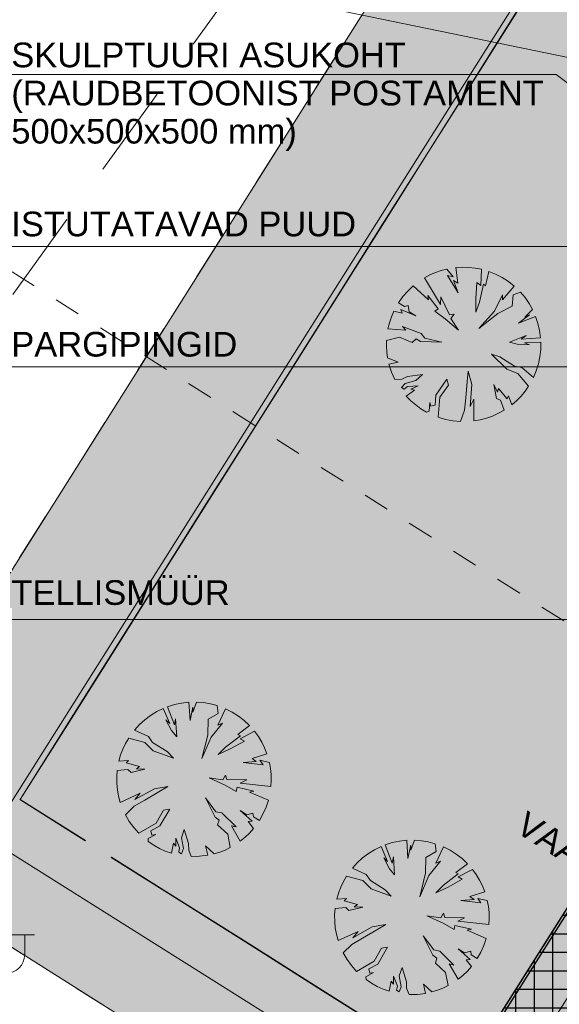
# Model space of a CAD drawing. Header units: millimetres. Extents: x 641988563 to 642234695, y 6457251462 to 6457368821.
# Tile 13 of 223: x 642004424 to 642013169, y 6457296908 to 6457312874. Entities that reach past the tile are written whole.
import ezdxf

# ---------------------------------------------------------------- set-up
doc = ezdxf.new("R2010")
doc.units = ezdxf.units.MM
doc.header["$MEASUREMENT"] = 0
doc.set_wipeout_variables(frame=1)
for name, pattern in [('ASFBET', [2500, 1500, -1000]), ('AStair_dashed', [1800, 800, -1000]), ('Dashed', [846.666667, 423.333333, -423.333333]), ('Wipeout_Contour', [1000, 0, -1000])]:
    doc.linetypes.add(name, pattern=pattern)
for name, color, linetype in [('_KUU_Asend_Fill', 7, 'Continuous'), ('_KUU_ASENDI_JOONED.AS', 7, 'Continuous'), ('_KUU_Haljastus.AS', 7, 'Continuous'), ('_KUU_Maapind.AS', 7, 'Continuous'), ('_KUU_OLOLPOST.AS', 7, 'Continuous'), ('_KUU_Piirded.AS', 7, 'Continuous'), ('_KUU_TEEKATE.AS', 7, 'Continuous'), ('_KUU_TEKST', 7, 'Continuous'), ('_KUU_TUGIMÜÜR.AS', 7, 'Continuous'), ('_KUU_ÄÄREKIVID.AS', 7, 'Continuous'), ('PIIR.GEO', 7, 'Continuous'), ('TEE', 7, 'Continuous')]:
    doc.layers.add(name, color=color, linetype=linetype)
doc.styles.add('GENERATED_STYLE_2', font='arial.ttf')
doc.styles.add('GENERATED_STYLE_4', font='arial.ttf')
doc.linetypes.add('Kontuur_jäme2', pattern='A,0,[5,KUU90121_PP_AS-4-14_skulptuuriasukoht1.Shx,S=2.380952,R=0,X=0,Y=2.37657e-14],-600,0', length=600)
doc.linetypes.add('Symbol copy', pattern='A,0,[3,KUU90121_PP_AS-4-14_skulptuuriasukoht1.Shx,S=40.47619,R=0,X=0,Y=0],-5100,0', length=5100)
doc.dimstyles.new('GENERATED_STYLE__1', dxfattribs={"dimtxt": 400, "dimasz": 190, "dimexe": 0.18, "dimexo": 300000, "dimgap": 0.09, "dimtad": 1, "dimlfac": 0.001, "dimzin": 0, "dimdsep": 46, "dimtxsty": 'GENERATED_STYLE_2', "dimblk": 'ARROWHEAD_2', "dimblk1": 'ARROWHEAD_2', "dimblk2": 'ARROWHEAD_2', "dimcen": 0.09, "dimclrd": 7, "dimclre": 7, "dimclrt": 7, "dimadec": 1, "dimazin": 0, "dimtfac": 1, "dimtdec": 4, "dimtmove": 0, "dimatfit": 3, "dimfxl": 1, "dimtolj": 1, "dimtzin": 0, "dimarcsym": 0})
pattern_1 = [(45, (642058367.07, 6457303252.5), (-222.7386, 222.7386), [0, -210, 0, -315]), (110, (642059067.07, 6457303252.5), (296.0032, 107.7363), [0, -154, 0, -266])]

# ---------------------------------------------------------------- blocks, each defined once
blk = doc.blocks.new('Tree Model Detailed 24[22]_1', base_point=(642011619, 6457307608))
at = {"layer": '_KUU_Haljastus.AS', "color": 253, "linetype": 'Continuous', "lineweight": 13, "true_color": 0xaaaaaa}
for p, q in [((642011161, 6457308774), (642011072, 6457308735)), ((642011254, 6457308806), (642011161, 6457308774)), ((642011349, 6457308831), (642011254, 6457308806)), ((642011447, 6457308706), (642011349, 6457308831)), ((642011597, 6457308860), (642011493, 6457308854)), ((642011493, 6457308854), (642011526, 6457308603)), ((642011702, 6457308858), (642011597, 6457308860)), ((642011805, 6457308847), (642011702, 6457308858)), ((642011908, 6457308827), (642011805, 6457308847)), ((642011897, 6457308563), (642011908, 6457308827)), ((642012026, 6457308793), (642011976, 6457308559)), ((642012137, 6457308748), (642012026, 6457308793)), ((642011072, 6457308735), (642010985, 6457308688)), ((642010985, 6457308688), (642011246, 6457308258)), ((642011529, 6457308444), (642011358, 6457308723)), ((642011358, 6457308723), (642011447, 6457308706)), ((642011526, 6457308603), (642011453, 6457308644)), ((642011453, 6457308644), (642011529, 6457308444)), ((642012244, 6457308693), (642012137, 6457308748)), ((642012345, 6457308629), (642012244, 6457308693)), ((642012439, 6457308555), (642012345, 6457308629)), ((642010713, 6457308473), (642010635, 6457308383)), ((642010801, 6457308556), (642010713, 6457308473)), ((642011049, 6457308332), (642010801, 6457308556)), ((642011816, 6457308347), (642011834, 6457308610)), ((642011834, 6457308610), (642011897, 6457308563)), ((642011942, 6457308587), (642011875, 6457308292)), ((642011976, 6457308559), (642011942, 6457308587)), ((642012250, 6457308331), (642012439, 6457308555)), ((642012543, 6457308454), (642012420, 6457308414)), ((642012615, 6457308367), (642012543, 6457308454)), ((642010635, 6457308383), (642010565, 6457308285)), ((642011205, 6457308185), (642011037, 6457308404)), ((642011037, 6457308404), (642011049, 6457308332)), ((642011246, 6457308258), (642011248, 6457308379)), ((642011248, 6457308379), (642011390, 6457308090)), ((642011818, 6457308130), (642011816, 6457308347)), ((642011875, 6457308292), (642011818, 6457308130)), ((642012119, 6457308147), (642012249, 6457308413)), ((642012249, 6457308413), (642012250, 6457308331)), ((642012420, 6457308414), (642012404, 6457308226)), ((642012680, 6457308274), (642012615, 6457308367)), ((642010488, 6457308146), (642010448, 6457308054)), ((642010624, 6457308114), (642010488, 6457308146)), ((642010565, 6457308285), (642010659, 6457308222)), ((642010842, 6457308070), (642010602, 6457308176)), ((642010602, 6457308176), (642010624, 6457308114)), ((642010659, 6457308222), (642010718, 6457308239)), ((642010718, 6457308239), (642010735, 6457308139)), ((642010735, 6457308139), (642010842, 6457308070)), ((642011150, 6457308145), (642011205, 6457308185)), ((642011319, 6457308025), (642011150, 6457308145)), ((642011868, 6457307865), (642012119, 6457308147)), ((642012404, 6457308226), (642012173, 6457308112)), ((642012612, 6457308052), (642012735, 6457308176)), ((642012735, 6457308176), (642012680, 6457308274)), ((642010448, 6457308054), (642010417, 6457307959)), ((642011537, 6457307838), (642011319, 6457308025)), ((642011390, 6457308090), (642011466, 6457308100)), ((642011466, 6457308100), (642011414, 6457308028)), ((642011414, 6457308028), (642011537, 6457307838)), ((642012173, 6457308112), (642011868, 6457307865)), ((642012509, 6457307955), (642012687, 6457308086)), ((642012786, 6457308062), (642012509, 6457307955)), ((642012687, 6457308086), (642012612, 6457308052)), ((642012824, 6457307949), (642012786, 6457308062)), ((642010417, 6457307959), (642010392, 6457307862)), ((642010392, 6457307862), (642010680, 6457307839)), ((642010680, 6457307839), (642010629, 6457307899)), ((642010629, 6457307899), (642010933, 6457307786)), ((642012851, 6457307833), (642012824, 6457307949)), ((642012867, 6457307714), (642012851, 6457307833)), ((642010368, 6457307673), (642010367, 6457307579)), ((642010580, 6457307726), (642010368, 6457307673)), ((642010786, 6457307641), (642010580, 6457307726)), ((642010849, 6457307697), (642010786, 6457307641)), ((642010919, 6457307658), (642010849, 6457307697)), ((642011268, 6457307647), (642010919, 6457307658)), ((642010933, 6457307786), (642010992, 6457307707)), ((642010992, 6457307707), (642011268, 6457307647)), ((642012364, 6457307646), (642012635, 6457307751)), ((642012635, 6457307751), (642012552, 6457307694)), ((642012552, 6457307694), (642012867, 6457307714)), ((642010367, 6457307579), (642010372, 6457307485)), ((642012488, 6457307613), (642012364, 6457307646)), ((642012685, 6457307603), (642012488, 6457307613)), ((642012871, 6457307642), (642012607, 6457307635)), ((642012607, 6457307635), (642012685, 6457307603)), ((642012855, 6457307408), (642012868, 6457307525)), ((642012868, 6457307525), (642012871, 6457307642)), ((642010372, 6457307485), (642010385, 6457307391)), ((642010385, 6457307391), (642010560, 6457307321)), ((642012319, 6457307205), (642012073, 6457307451)), ((642012073, 6457307451), (642012208, 6457307406)), ((642012208, 6457307406), (642012446, 6457307253)), ((642012831, 6457307293), (642012855, 6457307408)), ((642010560, 6457307321), (642010408, 6457307288)), ((642010408, 6457307288), (642010449, 6457307160)), ((642011678, 6457307007), (642011691, 6457307176)), ((642011691, 6457307176), (642011751, 6457306960)), ((642012495, 6457307139), (642012319, 6457307205)), ((642012446, 6457307253), (642012562, 6457307233)), ((642012562, 6457307233), (642012751, 6457307073)), ((642012751, 6457307073), (642012796, 6457307181)), ((642012796, 6457307181), (642012831, 6457307293)), ((642010449, 6457307160), (642010504, 6457307037)), ((642010504, 6457307037), (642010615, 6457307046)), ((642010615, 6457307046), (642010711, 6457307087)), ((642010846, 6457307021), (642010673, 6457306975)), ((642010711, 6457307087), (642010950, 6457307119)), ((642010950, 6457307119), (642010846, 6457307021)), ((642011168, 6457306787), (642011349, 6457307047)), ((642011349, 6457307047), (642011374, 6457306949)), ((642012673, 6457306932), (642012495, 6457307139)), ((642010673, 6457306975), (642010611, 6457306912)), ((642010611, 6457306912), (642010655, 6457306884)), ((642010655, 6457306884), (642010709, 6457306924)), ((642010821, 6457306866), (642010689, 6457306770)), ((642010709, 6457306924), (642010881, 6457306937)), ((642010881, 6457306937), (642010764, 6457306882)), ((642010764, 6457306882), (642010821, 6457306866)), ((642011374, 6457306949), (642011234, 6457306751)), ((642011653, 6457306743), (642011678, 6457307007)), ((642011751, 6457306960), (642011725, 6457306600)), ((642012151, 6457306731), (642012106, 6457306958)), ((642012106, 6457306958), (642012170, 6457306835)), ((642012170, 6457306835), (642012182, 6457306896)), ((642012182, 6457306896), (642012327, 6457306727)), ((642012615, 6457306849), (642012673, 6457306932)), ((642010689, 6457306770), (642010762, 6457306694)), ((642011158, 6457306622), (642011168, 6457306787)), ((642011234, 6457306751), (642011205, 6457306426)), ((642011634, 6457306543), (642011653, 6457306743)), ((642011725, 6457306600), (642011782, 6457306721)), ((642011782, 6457306721), (642011785, 6457306367)), ((642012216, 6457306703), (642012151, 6457306731)), ((642012276, 6457306542), (642012216, 6457306703)), ((642012327, 6457306727), (642012345, 6457306777)), ((642012345, 6457306777), (642012402, 6457306631)), ((642012402, 6457306631), (642012479, 6457306698)), ((642012479, 6457306698), (642012550, 6457306770)), ((642012550, 6457306770), (642012615, 6457306849)), ((642010762, 6457306694), (642010842, 6457306626)), ((642010842, 6457306626), (642010928, 6457306564)), ((642010928, 6457306564), (642011018, 6457306509)), ((642011062, 6457306526), (642011069, 6457306666)), ((642011069, 6457306666), (642011086, 6457306607)), ((642011086, 6457306607), (642011158, 6457306622)), ((642011568, 6457306357), (642011634, 6457306543)), ((642012184, 6457306491), (642012276, 6457306542)), ((642011018, 6457306509), (642011062, 6457306526)), ((642011205, 6457306426), (642011323, 6457306391)), ((642011323, 6457306391), (642011445, 6457306368)), ((642011785, 6457306367), (642011888, 6457306385)), ((642011888, 6457306385), (642011990, 6457306412)), ((642011990, 6457306412), (642012089, 6457306447)), ((642012089, 6457306447), (642012184, 6457306491)), ((642011445, 6457306368), (642011568, 6457306357))]:
    blk.add_line(p, q, dxfattribs=at)
blk = doc.blocks.new('Tree Model Detailed 24[31]_1', base_point=(642007249, 6457300557))
at = {"layer": '_KUU_Haljastus.AS', "color": 253, "linetype": 'Continuous', "lineweight": 13, "true_color": 0xaaaaaa}
for p, q in [((642006817, 6457301732), (642006931, 6457301768)), ((642006931, 6457301768), (642007048, 6457301793)), ((642007048, 6457301793), (642007167, 6457301807)), ((642007167, 6457301807), (642007186, 6457301510)), ((642007231, 6457301645), (642007291, 6457301809)), ((642007291, 6457301809), (642007404, 6457301800)), ((642007404, 6457301800), (642007515, 6457301781)), ((642007515, 6457301781), (642007624, 6457301752)), ((642007624, 6457301752), (642007641, 6457301624)), ((642006451, 6457301522), (642006545, 6457301592)), ((642006545, 6457301592), (642006645, 6457301654)), ((642006645, 6457301654), (642006750, 6457301706)), ((642006750, 6457301706), (642006855, 6457301464)), ((642006932, 6457301439), (642006817, 6457301732)), ((642007186, 6457301510), (642007230, 6457301726)), ((642007230, 6457301726), (642007231, 6457301645)), ((642007641, 6457301624), (642007477, 6457301530)), ((642007637, 6457301434), (642007760, 6457301701)), ((642007760, 6457301701), (642007867, 6457301647)), ((642007867, 6457301647), (642007968, 6457301583)), ((642006285, 6457301356), (642006364, 6457301443)), ((642006364, 6457301443), (642006451, 6457301522)), ((642006855, 6457301464), (642006793, 6457301521)), ((642006793, 6457301521), (642006886, 6457301346)), ((642006949, 6457301538), (642006932, 6457301439)), ((642006968, 6457301248), (642006949, 6457301538)), ((642007477, 6457301530), (642007471, 6457301272)), ((642007525, 6457301238), (642007711, 6457301469)), ((642007711, 6457301469), (642007637, 6457301434)), ((642008150, 6457301427), (642007960, 6457301283)), ((642007968, 6457301583), (642008063, 6457301509)), ((642008063, 6457301509), (642008150, 6457301427)), ((642006510, 6457301253), (642006285, 6457301356)), ((642006886, 6457301346), (642006968, 6457301248)), ((642007471, 6457301272), (642007376, 6457300892)), ((642007960, 6457301283), (642008000, 6457301264)), ((642007997, 6457301213), (642008231, 6457301335)), ((642008231, 6457301335), (642008292, 6457301250)), ((642006096, 6457301046), (642006140, 6457301138)), ((642006140, 6457301138), (642006190, 6457301226)), ((642006190, 6457301226), (642006453, 6457301153)), ((642006453, 6457301153), (642006588, 6457301020)), ((642006578, 6457301156), (642006510, 6457301253)), ((642006816, 6457301005), (642006578, 6457301156)), ((642007376, 6457300892), (642007525, 6457301238)), ((642008000, 6457301264), (642007761, 6457301078)), ((642007835, 6457301049), (642008066, 6457301175)), ((642008066, 6457301175), (642007997, 6457301213)), ((642008292, 6457301250), (642008346, 6457301161)), ((642008346, 6457301161), (642008393, 6457301067)), ((642006032, 6457300853), (642006060, 6457300951)), ((642006060, 6457300951), (642006096, 6457301046)), ((642006588, 6457301020), (642006915, 6457300902)), ((642006915, 6457300902), (642006816, 6457301005)), ((642007761, 6457301078), (642007638, 6457300958)), ((642007638, 6457300958), (642007835, 6457301049)), ((642008431, 6457300970), (642008190, 6457300894)), ((642008393, 6457301067), (642008431, 6457300970)), ((642006189, 6457300863), (642006032, 6457300853)), ((642006152, 6457300826), (642006189, 6457300863)), ((642006366, 6457300765), (642006152, 6457300826)), ((642008258, 6457300845), (642008044, 6457300829)), ((642008044, 6457300829), (642008369, 6457300792)), ((642008190, 6457300894), (642008258, 6457300845)), ((642008369, 6457300792), (642008317, 6457300866)), ((642008317, 6457300866), (642008472, 6457300830)), ((642008472, 6457300830), (642008489, 6457300733)), ((642005997, 6457300596), (642006005, 6457300701)), ((642006005, 6457300701), (642006177, 6457300714)), ((642006177, 6457300714), (642006229, 6457300668)), ((642006229, 6457300668), (642006454, 6457300723)), ((642006315, 6457300729), (642006366, 6457300765)), ((642006454, 6457300723), (642006315, 6457300729)), ((642008489, 6457300733), (642008499, 6457300636)), ((642008499, 6457300636), (642008501, 6457300538)), ((642005999, 6457300491), (642005997, 6457300596)), ((642006008, 6457300387), (642005999, 6457300491)), ((642007717, 6457300549), (642007493, 6457300580)), ((642007493, 6457300580), (642007754, 6457300461)), ((642007760, 6457300626), (642007717, 6457300549)), ((642007783, 6457300553), (642007760, 6457300626)), ((642008104, 6457300548), (642007783, 6457300553)), ((642007996, 6457300495), (642008104, 6457300548)), ((642008496, 6457300440), (642007996, 6457300495)), ((642008501, 6457300538), (642008496, 6457300440)), ((642006027, 6457300283), (642006008, 6457300387)), ((642006376, 6457300330), (642006054, 6457300182)), ((642006606, 6457300402), (642006291, 6457300227)), ((642006291, 6457300227), (642006376, 6457300330)), ((642006451, 6457300221), (642006679, 6457300356)), ((642006827, 6457300440), (642006606, 6457300402)), ((642006679, 6457300356), (642006827, 6457300440)), ((642007754, 6457300461), (642007934, 6457300360)), ((642007934, 6457300360), (642007947, 6457300427)), ((642007947, 6457300427), (642008217, 6457300367)), ((642008217, 6457300367), (642008146, 6457300347)), ((642008146, 6457300347), (642008455, 6457300217)), ((642006054, 6457300182), (642006027, 6457300283)), ((642006278, 6457300120), (642006451, 6457300221)), ((642007604, 6457300031), (642007433, 6457300255)), ((642007433, 6457300255), (642007590, 6457299944)), ((642008455, 6457300217), (642008416, 6457300103)), ((642006137, 6457299981), (642006278, 6457300120)), ((642006755, 6457300056), (642006636, 6457299846)), ((642006696, 6457299801), (642006856, 6457300075)), ((642006856, 6457300075), (642006755, 6457300056)), ((642007701, 6457300011), (642007604, 6457300031)), ((642007931, 6457299784), (642007701, 6457300011)), ((642008104, 6457299981), (642007997, 6457300049)), ((642007997, 6457300049), (642008194, 6457299876)), ((642008202, 6457300007), (642008104, 6457299981)), ((642008212, 6457299947), (642008202, 6457300007)), ((642008367, 6457299993), (642008308, 6457299888)), ((642008416, 6457300103), (642008367, 6457299993)), ((642006199, 6457299874), (642006137, 6457299981)), ((642006272, 6457299774), (642006199, 6457299874)), ((642006636, 6457299846), (642006353, 6457299682)), ((642007590, 6457299944), (642007655, 6457299896)), ((642007655, 6457299896), (642007632, 6457299816)), ((642008194, 6457299876), (642008129, 6457299870)), ((642008129, 6457299870), (642008215, 6457299760)), ((642008308, 6457299888), (642008212, 6457299947)), ((642006353, 6457299682), (642006272, 6457299774)), ((642006551, 6457299722), (642006696, 6457299801)), ((642006567, 6457299651), (642006551, 6457299722)), ((642007089, 6457299743), (642007044, 6457299608)), ((642007162, 6457299514), (642007089, 6457299743)), ((642007632, 6457299816), (642007795, 6457299665)), ((642007998, 6457299553), (642007856, 6457299804)), ((642007856, 6457299804), (642007931, 6457299784)), ((642008149, 6457299685), (642008076, 6457299616)), ((642008215, 6457299760), (642008149, 6457299685)), ((642006505, 6457299595), (642006628, 6457299660)), ((642006508, 6457299547), (642006505, 6457299595)), ((642006596, 6457299489), (642006508, 6457299547)), ((642006628, 6457299660), (642006567, 6457299651)), ((642006914, 6457299520), (642006883, 6457299359)), ((642006953, 6457299475), (642006914, 6457299520)), ((642007015, 6457299443), (642006953, 6457299604)), ((642006953, 6457299604), (642006953, 6457299475)), ((642007044, 6457299608), (642007076, 6457299432)), ((642007164, 6457299410), (642007162, 6457299514)), ((642007795, 6457299665), (642007837, 6457299451)), ((642008076, 6457299616), (642007998, 6457299553)), ((642006688, 6457299437), (642006596, 6457299489)), ((642006784, 6457299394), (642006688, 6457299437)), ((642006883, 6457299359), (642006784, 6457299394)), ((642007001, 6457299377), (642007015, 6457299443)), ((642007044, 6457299349), (642007001, 6457299377)), ((642007076, 6457299432), (642007044, 6457299349)), ((642007203, 6457299305), (642007164, 6457299410)), ((642007575, 6457299348), (642007437, 6457299476)), ((642007437, 6457299476), (642007472, 6457299324)), ((642007665, 6457299375), (642007575, 6457299348)), ((642007752, 6457299410), (642007665, 6457299375)), ((642007837, 6457299451), (642007752, 6457299410)), ((642007338, 6457299308), (642007203, 6457299305)), ((642007472, 6457299324), (642007338, 6457299308))]:
    blk.add_line(p, q, dxfattribs=at)
blk = doc.blocks.new('Tree Model Detailed 24[32]_1', base_point=(642010780, 6457298317))
at = {"layer": '_KUU_Haljastus.AS', "color": 253, "linetype": 'Continuous', "lineweight": 13, "true_color": 0xaaaaaa}
for p, q in [((642010348, 6457299493), (642010462, 6457299529)), ((642010462, 6457299529), (642010579, 6457299554)), ((642010579, 6457299554), (642010698, 6457299567)), ((642010698, 6457299567), (642010717, 6457299271)), ((642010762, 6457299405), (642010822, 6457299569)), ((642010822, 6457299569), (642010934, 6457299560)), ((642010934, 6457299560), (642011046, 6457299541)), ((642011046, 6457299541), (642011155, 6457299512)), ((642011155, 6457299512), (642011172, 6457299384)), ((642009982, 6457299282), (642010076, 6457299353)), ((642010076, 6457299353), (642010176, 6457299414)), ((642010176, 6457299414), (642010281, 6457299466)), ((642010281, 6457299466), (642010386, 6457299224)), ((642010463, 6457299199), (642010348, 6457299493)), ((642010717, 6457299271), (642010761, 6457299487)), ((642010761, 6457299487), (642010762, 6457299405)), ((642011172, 6457299384), (642011008, 6457299290)), ((642011168, 6457299195), (642011291, 6457299461)), ((642011291, 6457299461), (642011398, 6457299407)), ((642011398, 6457299407), (642011499, 6457299343)), ((642009816, 6457299116), (642009895, 6457299203)), ((642009895, 6457299203), (642009982, 6457299282)), ((642010386, 6457299224), (642010324, 6457299281)), ((642010324, 6457299281), (642010416, 6457299107)), ((642010480, 6457299299), (642010463, 6457299199)), ((642010499, 6457299008), (642010480, 6457299299)), ((642011008, 6457299290), (642011002, 6457299033)), ((642011056, 6457298999), (642011242, 6457299229)), ((642011242, 6457299229), (642011168, 6457299195)), ((642011499, 6457299343), (642011594, 6457299270)), ((642011594, 6457299270), (642011681, 6457299188)), ((642010041, 6457299014), (642009816, 6457299116)), ((642010416, 6457299107), (642010499, 6457299008)), ((642011002, 6457299033), (642010907, 6457298652)), ((642011681, 6457299188), (642011491, 6457299044)), ((642011491, 6457299044), (642011531, 6457299024)), ((642011528, 6457298974), (642011762, 6457299095)), ((642011762, 6457299095), (642011823, 6457299011)), ((642009627, 6457298806), (642009671, 6457298898)), ((642009671, 6457298898), (642009721, 6457298986)), ((642009721, 6457298986), (642009984, 6457298913)), ((642009984, 6457298913), (642010119, 6457298781)), ((642010109, 6457298916), (642010041, 6457299014)), ((642010347, 6457298766), (642010109, 6457298916)), ((642010907, 6457298652), (642011056, 6457298999)), ((642011531, 6457299024), (642011292, 6457298839)), ((642011366, 6457298809), (642011597, 6457298936)), ((642011597, 6457298936), (642011528, 6457298974)), ((642011823, 6457299011), (642011877, 6457298921)), ((642011877, 6457298921), (642011924, 6457298828)), ((642009591, 6457298711), (642009627, 6457298806)), ((642010119, 6457298781), (642010446, 6457298663)), ((642010446, 6457298663), (642010347, 6457298766)), ((642011292, 6457298839), (642011169, 6457298718)), ((642011169, 6457298718), (642011366, 6457298809)), ((642011962, 6457298731), (642011721, 6457298655)), ((642011924, 6457298828), (642011962, 6457298731)), ((642009563, 6457298614), (642009591, 6457298711)), ((642009720, 6457298624), (642009563, 6457298614)), ((642009683, 6457298586), (642009720, 6457298624)), ((642009896, 6457298526), (642009683, 6457298586)), ((642011789, 6457298606), (642011575, 6457298590)), ((642011575, 6457298590), (642011900, 6457298553)), ((642011721, 6457298655), (642011789, 6457298606)), ((642011900, 6457298553), (642011848, 6457298626)), ((642011848, 6457298626), (642012002, 6457298590)), ((642012002, 6457298590), (642012020, 6457298494)), ((642009528, 6457298357), (642009536, 6457298461)), ((642009536, 6457298461), (642009708, 6457298475)), ((642009708, 6457298475), (642009760, 6457298428)), ((642009760, 6457298428), (642009985, 6457298483)), ((642009846, 6457298490), (642009896, 6457298526)), ((642009985, 6457298483), (642009846, 6457298490)), ((642012020, 6457298494), (642012030, 6457298396)), ((642012030, 6457298396), (642012032, 6457298298)), ((642009529, 6457298252), (642009528, 6457298357)), ((642009539, 6457298147), (642009529, 6457298252)), ((642011247, 6457298309), (642011023, 6457298341)), ((642011023, 6457298341), (642011285, 6457298222)), ((642011290, 6457298387), (642011247, 6457298309)), ((642011314, 6457298314), (642011290, 6457298387)), ((642011635, 6457298308), (642011314, 6457298314)), ((642011526, 6457298255), (642011635, 6457298308)), ((642012027, 6457298201), (642011526, 6457298255)), ((642012032, 6457298298), (642012027, 6457298201)), ((642009558, 6457298044), (642009539, 6457298147)), ((642009907, 6457298090), (642009585, 6457297943)), ((642010137, 6457298163), (642009822, 6457297987)), ((642009822, 6457297987), (642009907, 6457298090)), ((642009982, 6457297982), (642010210, 6457298117)), ((642010358, 6457298200), (642010137, 6457298163)), ((642010210, 6457298117), (642010358, 6457298200)), ((642011285, 6457298222), (642011464, 6457298120)), ((642011464, 6457298120), (642011478, 6457298187)), ((642011478, 6457298187), (642011747, 6457298127)), ((642011747, 6457298127), (642011677, 6457298108)), ((642011677, 6457298108), (642011986, 6457297977)), ((642009585, 6457297943), (642009558, 6457298044)), ((642009809, 6457297880), (642009982, 6457297982)), ((642011135, 6457297792), (642010963, 6457298016)), ((642010963, 6457298016), (642011121, 6457297705)), ((642011986, 6457297977), (642011947, 6457297863)), ((642009668, 6457297742), (642009809, 6457297880)), ((642010286, 6457297817), (642010167, 6457297606)), ((642010227, 6457297561), (642010386, 6457297835)), ((642010386, 6457297835), (642010286, 6457297817)), ((642011231, 6457297772), (642011135, 6457297792)), ((642011462, 6457297544), (642011231, 6457297772)), ((642011635, 6457297742), (642011528, 6457297809)), ((642011528, 6457297809), (642011725, 6457297637)), ((642011733, 6457297768), (642011635, 6457297742)), ((642011743, 6457297708), (642011733, 6457297768)), ((642011947, 6457297863), (642011898, 6457297753)), ((642009730, 6457297635), (642009668, 6457297742)), ((642009802, 6457297535), (642009730, 6457297635)), ((642010167, 6457297606), (642009884, 6457297442)), ((642011121, 6457297705), (642011186, 6457297657)), ((642011186, 6457297657), (642011163, 6457297577)), ((642011725, 6457297637), (642011660, 6457297630)), ((642011660, 6457297630), (642011746, 6457297521)), ((642011839, 6457297649), (642011743, 6457297708)), ((642011898, 6457297753), (642011839, 6457297649)), ((642009884, 6457297442), (642009802, 6457297535)), ((642010082, 6457297483), (642010227, 6457297561)), ((642010098, 6457297411), (642010082, 6457297483)), ((642010620, 6457297504), (642010575, 6457297369)), ((642010693, 6457297274), (642010620, 6457297504)), ((642011163, 6457297577), (642011326, 6457297426)), ((642011529, 6457297314), (642011387, 6457297565)), ((642011387, 6457297565), (642011462, 6457297544)), ((642011680, 6457297446), (642011607, 6457297377)), ((642011746, 6457297521), (642011680, 6457297446)), ((642010036, 6457297355), (642010159, 6457297421)), ((642010039, 6457297308), (642010036, 6457297355)), ((642010127, 6457297249), (642010039, 6457297308)), ((642010159, 6457297421), (642010098, 6457297411)), ((642010445, 6457297281), (642010414, 6457297120)), ((642010484, 6457297235), (642010445, 6457297281)), ((642010546, 6457297203), (642010484, 6457297365)), ((642010484, 6457297365), (642010484, 6457297235)), ((642010575, 6457297369), (642010607, 6457297192)), ((642011326, 6457297426), (642011368, 6457297212)), ((642011607, 6457297377), (642011529, 6457297314)), ((642010219, 6457297198), (642010127, 6457297249)), ((642010315, 6457297155), (642010219, 6457297198)), ((642010414, 6457297120), (642010315, 6457297155)), ((642010532, 6457297138), (642010546, 6457297203)), ((642010575, 6457297110), (642010532, 6457297138)), ((642010607, 6457297192), (642010575, 6457297110)), ((642010695, 6457297170), (642010693, 6457297274)), ((642010734, 6457297066), (642010695, 6457297170)), ((642011106, 6457297108), (642010968, 6457297236)), ((642010968, 6457297236), (642011003, 6457297085)), ((642011196, 6457297136), (642011106, 6457297108)), ((642011283, 6457297171), (642011196, 6457297136)), ((642011368, 6457297212), (642011283, 6457297171)), ((642010869, 6457297068), (642010734, 6457297066)), ((642011003, 6457297085), (642010869, 6457297068))]:
    blk.add_line(p, q, dxfattribs=at)
blk = doc.blocks.new('*D59', base_point=(642058367, 6457302553))
at = {"color": 7, "linetype": 'Continuous', "lineweight": 5, "transparency": 16777216}
for p, q in [((642019544, 6457306897), (642019811, 6457307320)), ((642019477, 6457307025), (642019611, 6457306769)), ((642012276, 6457295394), (642019544, 6457306897)), ((642019702, 6457306797), (642019385, 6457306997)), ((642012209, 6457295522), (642012343, 6457295266)), ((642012434, 6457295294), (642012117, 6457295494)), ((642012210, 6457295290), (642012276, 6457295394))]:
    blk.add_line(p, q, dxfattribs=at)
at = {"color": 7, "lineweight": 30, "transparency": 16777216, "char_height": 400, "attachment_point": 7, "rotation": 57.7145, "style": 'GENERATED_STYLE_2'}
for s, insert in [('\\A1;0,50', (642018869, 6457305979)), ('\\A1;13,61', (642015193, 6457300160))]:
    blk.add_mtext(s, dxfattribs=dict(at, insert=insert))
blk = doc.blocks.new('ARROWHEAD_2')
at = {"color": 0, "linetype": 'Continuous', "lineweight": 0}
for p, q in [((0, 0), (-1, 0)), ((-0.378, -0.655), (0.378, 0.655))]:
    blk.add_line(p, q, dxfattribs=at)

msp = doc.modelspace()

# ---------------------------------------------------------------- hatches: boundary and pattern name
at = {"layer": '_KUU_Asend_Fill', "linetype": 'Continuous', "lineweight": 25, "true_color": 0xc8c8c8}
h = msp.add_hatch(dxfattribs=at)
h.set_pattern_fill('RENDER_0001', color=9, style=0, pattern_type=2)
h.set_pattern_definition(pattern_1)
h.paths.add_polyline_path([(642001534.825, 6457299572.733), (642009061.534, 6457294820.087), (642008304.905, 6457293594.17), (642009675.143, 6457292740.535), (642024393.53, 6457316041.786), (642022951, 6457316952.653), (642020236.215, 6457312653.281), (642014444.59, 6457316310.331), (642019094.191, 6457323673.848, 0.403310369), (642013630.475, 6457322488.308), (642013133.937, 6457321681.168), (642014767.119, 6457320561.437)])
h.paths.add_polyline_path([(642015287.883, 6457312405.987, -0.443793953), (642015347.27, 6457312500.037, -0.385239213), (642015432.363, 6457312446.307, -0.443793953), (642015372.976, 6457312352.256, -0.385239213)], flags=0)
h.paths.add_polyline_path([(642018118.87, 6457310618.395, -0.443793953), (642018178.257, 6457310712.446, -0.385239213), (642018263.35, 6457310658.715, -0.443793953), (642018203.963, 6457310564.665, -0.385239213)], flags=0)
h = msp.add_hatch(dxfattribs=at)
h.set_pattern_fill('RENDER_0001', color=9, style=0, pattern_type=2)
h.set_pattern_definition(pattern_1)
h.paths.add_polyline_path([(642014111.393, 6457293996.761), (642012290.174, 6457291112.518), (642013753.113, 6457290203.203), (642014513.259, 6457291377.574), (642026133.725, 6457284157.435), (642025395.711, 6457282969.636), (642030020.37, 6457280095.922, 0.154515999), (642033104.657, 6457282005.082), (642021405.827, 6457289390.583), (642027652.709, 6457299283.804), (642023276.009, 6457302047.144), (642029682.324, 6457312193.751), (642033994.528, 6457309471.133), (642034261.585, 6457309894.11), (642027136.753, 6457314392.725), (642014216.196, 6457293930.593)])
at = {"layer": '_KUU_TEEKATE.AS', "linetype": 'Continuous', "lineweight": 0}
msp.add_hatch(color=255, dxfattribs=at).paths.add_polyline_path([(642024502.892, 6457316209.296), (642008801.137, 6457291342.614), (642011336.882, 6457289741.45), (642014046.491, 6457294038.053), (642014218.939, 6457293929.175), (642027194.609, 6457314484.352), (642033294.982, 6457324139.677), (642031925.43, 6457325004.307), (642028349.851, 6457319317.682), (642028011.227, 6457319530.599), (642026584.144, 6457317260.956), (642026232.438, 6457317476.825), (642027668.227, 6457319746.267), (642027329.603, 6457319959.184), (642028790.562, 6457322253.265), (642028451.938, 6457322466.182), (642030586.503, 6457325849.602), (642028974.993, 6457326867.48), (642027906.016, 6457325174.555), (642028242.763, 6457324964.772), (642028019.596, 6457324611.074), (642027806.393, 6457324273.167), (642026811.124, 6457322695.759), (642027149.748, 6457322482.842), (642025703.703, 6457320183.043), (642026042.328, 6457319970.126), (642025219.769, 6457318661.923), (642023912.728, 6457316583.196), (642022888.64, 6457317228.596)])
at = {"layer": '_KUU_TEEKATE.AS', "linetype": 'Continuous', "lineweight": 25, "true_color": 0xc8c8c8}
h = msp.add_hatch(dxfattribs=at)
h.set_pattern_fill('GRID_30X30_0001', color=9, style=0, pattern_type=2)
h.set_pattern_definition([(0, (642058367.07, 6457302552.5), (0, 300), []), (90, (642058367.07, 6457302552.5), (-300, 0), [])])
h.paths.add_polyline_path([(642024502.892, 6457316209.296), (642008801.137, 6457291342.614), (642011336.882, 6457289741.45), (642014046.491, 6457294038.053), (642014218.939, 6457293929.175), (642027194.609, 6457314484.352), (642033294.982, 6457324139.677), (642031925.43, 6457325004.307), (642028349.851, 6457319317.682), (642028011.227, 6457319530.599), (642026584.144, 6457317260.956), (642026232.438, 6457317476.825), (642027668.227, 6457319746.267), (642027329.603, 6457319959.184), (642028790.562, 6457322253.265), (642028451.938, 6457322466.182), (642030586.503, 6457325849.602), (642028974.993, 6457326867.48), (642027906.016, 6457325174.555), (642028242.763, 6457324964.772), (642028019.596, 6457324611.074), (642027806.393, 6457324273.167), (642026811.124, 6457322695.759), (642027149.748, 6457322482.842), (642025703.703, 6457320183.043), (642026042.328, 6457319970.126), (642025219.769, 6457318661.923), (642023912.728, 6457316583.196), (642022888.64, 6457317228.596)])
at = {"layer": '_KUU_TUGIMÜÜR.AS', "linetype": 'Continuous', "lineweight": 13, "true_color": 0x6e6e6e}
msp.add_hatch(color=8, dxfattribs=at).paths.add_polyline_path([(642011855.296, 6457295659.517), (642004571.411, 6457300258.835), (642019266.311, 6457323567.485), (642019097.127, 6457323674.147), (642004295.641, 6457300196.432), (642011748.488, 6457295490.425)])

# ---------------------------------------------------------------- linework, layer by layer
at = {"layer": '_KUU_ASENDI_JOONED.AS', "color": 252, "linetype": 'Dashed', "lineweight": 13, "true_color": 0x8c8c8c}
msp.add_line((641988562.51, 6457318748.118), (642077517.463, 6457262433.512), dxfattribs=at)
at = {"layer": '_KUU_Maapind.AS', "color": 7, "linetype": 'Continuous', "lineweight": 5}
msp.add_lwpolyline([(642001534.825, 6457299572.733), (642009061.534, 6457294820.087), (642008304.905, 6457293594.17), (642009675.143, 6457292740.535), (642024393.53, 6457316041.786), (642022951, 6457316952.653), (642020236.215, 6457312653.281), (642014444.59, 6457316310.331), (642019094.191, 6457323673.848, 0.403310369), (642013630.475, 6457322488.308), (642013133.937, 6457321681.168), (642014767.119, 6457320561.437)], format="xyb", close=True, dxfattribs=at)
at = {"layer": '_KUU_OLOLPOST.AS', "color": 7, "linetype": 'Continuous', "lineweight": 5}
for p, q in [((642003665.5, 6457298036), (642004665.5, 6457298036)), ((642004504.963, 6457297715.053), (642004504.963, 6457298036))]:
    msp.add_line(p, q, dxfattribs=at)
msp.add_arc((642004198.543, 6457297715.053), 306.42, 180, 0, dxfattribs=at)
at = {"layer": '_KUU_TEEKATE.AS', "color": 7, "linetype": 'Continuous', "lineweight": 5}
msp.add_lwpolyline([(642024502.892, 6457316209.296), (642008801.137, 6457291342.614), (642011336.882, 6457289741.45), (642014046.491, 6457294038.053), (642014218.939, 6457293929.175), (642027194.609, 6457314484.352)], dxfattribs=at)
at = {"layer": '_KUU_TEKST', "color": 7, "linetype": 'Continuous', "lineweight": 5}
for p, q in [((642013117.742, 6457311986.923), (642004041.473, 6457311986.923)), ((642013117.742, 6457311986.923), (642018798.359, 6457307715.409)), ((642014543.168, 6457309193.719), (642004041.473, 6457309193.719)), ((642016521.869, 6457307243.77), (642004041.473, 6457307243.77)), ((642016521.869, 6457303145.948), (642004041.473, 6457303145.948))]:
    msp.add_line(p, q, dxfattribs=at)
at = {"layer": '_KUU_ÄÄREKIVID.AS', "color": 255, "linetype": 'AStair_dashed', "lineweight": 0}
for p, q in [((642001534.825, 6457299572.733), (642014767.119, 6457320561.437)), ((642009061.534, 6457294820.087), (642001534.825, 6457299572.733))]:
    msp.add_line(p, q, dxfattribs=at)
at = {"layer": '_KUU_ÄÄREKIVID.AS', "color": 9, "linetype": 'Symbol copy', "lineweight": 25, "true_color": 0xc8c8c8, "flags": 128}
msp.add_lwpolyline([(642024427.178, 6457316020.267), (642011647.918, 6457295788.826)], dxfattribs=at)
at = {"layer": 'TEE', "color": 7, "linetype": 'ASFBET', "lineweight": 5, "flags": 128}
msp.add_lwpolyline([(642003313, 6457306198), (642003497, 6457307287), (642008550, 6457314302), (642013883, 6457322887), (642020182, 6457332832), (642021964, 6457335934), (642026708, 6457343296), (642033573, 6457354230), (642037493, 6457360165), (642039554, 6457362599), (642041157.462, 6457363747.479), (642042533, 6457364077), (642044793, 6457363352)], dxfattribs=at)
msp.add_lwpolyline([(642003313, 6457306198), (642003497, 6457307287), (642008550, 6457314302), (642013883, 6457322887), (642020182, 6457332832), (642021964, 6457335934), (642026708, 6457343296), (642033573, 6457354230), (642037493, 6457360165), (642039554, 6457362599), (642041157.462, 6457363747.479), (642042533, 6457364077), (642044793, 6457363352)], dxfattribs=at)

# ---------------------------------------------------------------- block references
at = {"layer": '_KUU_Haljastus.AS', "color": 253, "linetype": 'Continuous', "lineweight": 13, "true_color": 0xaaaaaa}
for name, p in [('Tree Model Detailed 24[22]_1', (642011618.809, 6457307608.162)), ('Tree Model Detailed 24[31]_1', (642007249.231, 6457300556.905)), ('Tree Model Detailed 24[32]_1', (642010780.159, 6457298317.408))]:
    msp.add_blockref(name, p, dxfattribs=at)

# ---------------------------------------------------------------- texts
at = {"layer": '_KUU_TEKST', "color": 7, "linetype": 'Continuous', "lineweight": 13, "char_height": 400, "attachment_point": 1, "style": 'GENERATED_STYLE_2'}
for s, insert in [('\\A1;ISTUTATAVAD PUUD', (642004287.905, 6457309761.126)), ('\\A1;PARGIPINGID', (642004287.905, 6457307811.177)), ('\\A1;TELLISMÜÜR', (642004287.905, 6457303785.126))]:
    msp.add_mtext(s, dxfattribs=dict(at, insert=insert))
at = {"layer": '_KUU_TEKST', "color": 7, "linetype": 'Continuous', "lineweight": 13, "insert": (642012649.164, 6457300055.973), "char_height": 400, "attachment_point": 1, "rotation": 327.7301504, "style": 'GENERATED_STYLE_2'}
msp.add_mtext('\\A1;VAADE 2', dxfattribs=at)

# ---------------------------------------------------------------- dimensions: what is measured, and where the dimension line sits
at = {"color": 7, "linetype": 'Continuous', "lineweight": 5}
dim = msp.add_linear_dim(base=(642019543.711, 6457306897.106), p1=(642011614.842, 6457295811.349), p2=(642018882.843, 6457307314.655), angle=57.7145478, dimstyle='GENERATED_STYLE__1', dxfattribs=at)
dim.commit()
dim.dimension.update_dxf_attribs({"geometry": '*D59', "text_midpoint": (642015382.428, 6457300835.116), "dimtype": 160, "text_rotation": 57.7145478})

# ---------------------------------------------------------------- next in the draw order: wipeouts: each hides what was drawn before it
at = {"color": 254, "linetype": 'Wipeout_Contour', "lineweight": 0, "ltscale": 25956598764.1581}
msp.add_wipeout([(642012491.593, 6457313026.738), (642011771.915, 6457311884.563), (642011776.145, 6457311881.897), (642012495.823, 6457313024.072)], dxfattribs=at).dxf.layer = '_KUU_Piirded.AS'
at = {"color": 254, "linetype": 'Wipeout_Contour', "lineweight": 0, "ltscale": 25956545928.55431}
msp.add_wipeout([(642004430.981, 6457300224.647), (642005486.417, 6457299558.205), (642005489.086, 6457299562.433), (642004433.646, 6457300228.877)], dxfattribs=at).dxf.layer = '_KUU_Piirded.AS'
at = {"color": 254, "linetype": 'Wipeout_Contour', "lineweight": 0, "ltscale": 25956542707.1688}
msp.add_wipeout([(642005909.188, 6457299291.251), (642007050.671, 6457298570.476), (642007053.34, 6457298574.704), (642005911.858, 6457299295.479)], dxfattribs=at).dxf.layer = '_KUU_Piirded.AS'

# ---------------------------------------------------------------- next in the draw order: linework, layer by layer
at = {"layer": '_KUU_Piirded.AS', "color": 252, "linetype": 'Kontuur_jäme2', "lineweight": 13, "true_color": 0x8c8c8c}
for points in [[(642012491.593, 6457313026.738), (642011771.915, 6457311884.563)], [(642011776.145, 6457311881.897), (642012495.823, 6457313024.072)], [(642005489.086, 6457299562.433), (642005486.417, 6457299558.205)], [(642005911.858, 6457299295.479), (642005909.188, 6457299291.251)], [(642005909.188, 6457299291.251), (642007050.671, 6457298570.476)], [(642007053.34, 6457298574.704), (642005911.858, 6457299295.479)]]:
    msp.add_lwpolyline(points, dxfattribs=at)

# ---------------------------------------------------------------- next in the draw order: wipeouts: each hides what was drawn before it
at = {"color": 254, "linetype": 'Wipeout_Contour', "lineweight": 0, "ltscale": 19467410284.66645}
msp.add_wipeout([(642004433.646, 6457300228.877), (642004426.753, 6457300227.316), (642004430.981, 6457300224.647)], dxfattribs=at).dxf.layer = '_KUU_Piirded.AS'

# ---------------------------------------------------------------- next in the draw order: linework, layer by layer
at = {"layer": '_KUU_Piirded.AS', "color": 252, "linetype": 'Kontuur_jäme2', "lineweight": 13, "true_color": 0x8c8c8c}
for points in [[(642004426.753, 6457300227.316), (642004429.418, 6457300231.547)], [(642004426.753, 6457300227.316), (642005486.417, 6457299558.205)], [(642005489.086, 6457299562.433), (642004433.646, 6457300228.877)]]:
    msp.add_lwpolyline(points, dxfattribs=at)

# ---------------------------------------------------------------- next in the draw order: wipeouts: each hides what was drawn before it
at = {"color": 254, "linetype": 'Wipeout_Contour', "lineweight": 0, "ltscale": 25956593933.06392}
msp.add_wipeout([(642011771.915, 6457311884.563), (642011052.237, 6457310742.388), (642011056.467, 6457310739.722), (642011776.145, 6457311881.897)], dxfattribs=at).dxf.layer = '_KUU_Piirded.AS'
at = {"color": 254, "linetype": 'Wipeout_Contour', "lineweight": 0, "ltscale": 25956540289.94697}
msp.add_wipeout([(642007050.671, 6457298570.476), (642008192.154, 6457297849.701), (642008194.823, 6457297853.929), (642007053.34, 6457298574.704)], dxfattribs=at).dxf.layer = '_KUU_Piirded.AS'

# ---------------------------------------------------------------- next in the draw order: linework, layer by layer
at = {"layer": '_KUU_Piirded.AS', "color": 252, "linetype": 'Kontuur_jäme2', "lineweight": 13, "true_color": 0x8c8c8c}
for points in [[(642011771.915, 6457311884.563), (642011052.237, 6457310742.388)], [(642011056.467, 6457310739.722), (642011776.145, 6457311881.897)], [(642007050.671, 6457298570.476), (642008192.154, 6457297849.701)], [(642008194.823, 6457297853.929), (642007053.34, 6457298574.704)]]:
    msp.add_lwpolyline(points, dxfattribs=at)
at = {"layer": '_KUU_TEKST', "color": 7, "linetype": 'Continuous', "lineweight": 5}
msp.add_line((642016741.462, 6457311553.92), (642008923.886, 6457313163.841), dxfattribs=at)

# ---------------------------------------------------------------- next in the draw order: wipeouts: each hides what was drawn before it
at = {"color": 254, "linetype": 'Wipeout_Contour', "lineweight": 0, "ltscale": 19467410287.78853}
msp.add_wipeout([(642004428.087, 6457300229.433), (642004426.753, 6457300227.316), (642004430.203, 6457300228.097)], dxfattribs=at).dxf.layer = '_KUU_Piirded.AS'

# ---------------------------------------------------------------- next in the draw order: wipeouts: each hides what was drawn before it
at = {"color": 254, "linetype": 'Wipeout_Contour', "lineweight": 0, "ltscale": 25956589101.96996}
msp.add_wipeout([(642011052.237, 6457310742.388), (642010332.559, 6457309600.212), (642010336.789, 6457309597.547), (642011056.467, 6457310739.722)], dxfattribs=at).dxf.layer = '_KUU_Piirded.AS'
at = {"color": 254, "linetype": 'Wipeout_Contour', "lineweight": 0, "ltscale": 25956537872.72604}
msp.add_wipeout([(642008192.154, 6457297849.701), (642009333.637, 6457297128.926), (642009336.306, 6457297133.154), (642008194.823, 6457297853.929)], dxfattribs=at).dxf.layer = '_KUU_Piirded.AS'

# ---------------------------------------------------------------- next in the draw order: linework, layer by layer
at = {"layer": '_KUU_Piirded.AS', "color": 252, "linetype": 'Kontuur_jäme2', "lineweight": 13, "true_color": 0x8c8c8c}
for points in [[(642011052.237, 6457310742.388), (642010332.559, 6457309600.212)], [(642010336.789, 6457309597.547), (642011056.467, 6457310739.722)], [(642008192.154, 6457297849.701), (642009333.637, 6457297128.926)], [(642009336.306, 6457297133.154), (642008194.823, 6457297853.929)]]:
    msp.add_lwpolyline(points, dxfattribs=at)

# ---------------------------------------------------------------- next in the draw order: texts
at = {"layer": '_KUU_TEKST', "color": 7, "linetype": 'Continuous', "lineweight": 5, "insert": (642004287.905, 6457311623.568), "char_height": 400, "width": 8620.62928, "attachment_point": 4, "line_spacing_factor": 0.927466, "style": 'GENERATED_STYLE_4'}
msp.add_mtext('\\A1;{\\fArial Baltic|b0|i0|c186|p34;SKULPTUURI ASUKOHT\\P(RAUDBETOONIST POSTAMENT 500x500x500 mm)}', dxfattribs=at)

# ---------------------------------------------------------------- next in the draw order: wipeouts: each hides what was drawn before it
at = {"color": 254, "linetype": 'Wipeout_Contour', "lineweight": 0, "ltscale": 25956584270.87623}
msp.add_wipeout([(642010332.559, 6457309600.212), (642009612.881, 6457308458.037), (642009617.112, 6457308455.372), (642010336.789, 6457309597.547)], dxfattribs=at).dxf.layer = '_KUU_Piirded.AS'
at = {"color": 254, "linetype": 'Wipeout_Contour', "lineweight": 0, "ltscale": 25956535455.506}
msp.add_wipeout([(642009333.637, 6457297128.926), (642010475.12, 6457296408.151), (642010477.789, 6457296412.378), (642009336.306, 6457297133.154)], dxfattribs=at).dxf.layer = '_KUU_Piirded.AS'

# ---------------------------------------------------------------- next in the draw order: linework, layer by layer
at = {"layer": '_KUU_Piirded.AS', "color": 252, "linetype": 'Kontuur_jäme2', "lineweight": 13, "true_color": 0x8c8c8c}
for points in [[(642010332.559, 6457309600.212), (642009612.881, 6457308458.037)], [(642009617.112, 6457308455.372), (642010336.789, 6457309597.547)], [(642009333.637, 6457297128.926), (642010475.12, 6457296408.151)], [(642010477.789, 6457296412.378), (642009336.306, 6457297133.154)]]:
    msp.add_lwpolyline(points, dxfattribs=at)

# ---------------------------------------------------------------- next in the draw order: wipeouts: each hides what was drawn before it
at = {"color": 254, "linetype": 'Wipeout_Contour', "lineweight": 0, "ltscale": 25956579439.78272}
msp.add_wipeout([(642009612.881, 6457308458.037), (642008893.204, 6457307315.862), (642008897.434, 6457307313.197), (642009617.112, 6457308455.372)], dxfattribs=at).dxf.layer = '_KUU_Piirded.AS'

# ---------------------------------------------------------------- next in the draw order: linework, layer by layer
at = {"layer": '_KUU_Piirded.AS', "color": 252, "linetype": 'Kontuur_jäme2', "lineweight": 13, "true_color": 0x8c8c8c}
for points in [[(642009612.881, 6457308458.037), (642008893.204, 6457307315.862)], [(642008897.434, 6457307313.197), (642009617.112, 6457308455.372)]]:
    msp.add_lwpolyline(points, dxfattribs=at)

# ---------------------------------------------------------------- next in the draw order: wipeouts: each hides what was drawn before it
at = {"color": 254, "linetype": 'Wipeout_Contour', "lineweight": 0, "ltscale": 25956574608.68943}
msp.add_wipeout([(642008893.204, 6457307315.862), (642008173.526, 6457306173.687), (642008177.756, 6457306171.022), (642008897.434, 6457307313.197)], dxfattribs=at).dxf.layer = '_KUU_Piirded.AS'

# ---------------------------------------------------------------- next in the draw order: linework, layer by layer
at = {"layer": '_KUU_Piirded.AS', "color": 252, "linetype": 'Kontuur_jäme2', "lineweight": 13, "true_color": 0x8c8c8c}
for points in [[(642008893.204, 6457307315.862), (642008173.526, 6457306173.687)], [(642008177.756, 6457306171.022), (642008897.434, 6457307313.197)]]:
    msp.add_lwpolyline(points, dxfattribs=at)

# ---------------------------------------------------------------- next in the draw order: wipeouts: each hides what was drawn before it
at = {"color": 254, "linetype": 'Wipeout_Contour', "lineweight": 0, "ltscale": 25956569777.59637}
msp.add_wipeout([(642008173.526, 6457306173.687), (642007453.848, 6457305031.512), (642007458.078, 6457305028.846), (642008177.756, 6457306171.022)], dxfattribs=at).dxf.layer = '_KUU_Piirded.AS'

# ---------------------------------------------------------------- next in the draw order: linework, layer by layer
at = {"layer": '_KUU_Piirded.AS', "color": 252, "linetype": 'Kontuur_jäme2', "lineweight": 13, "true_color": 0x8c8c8c}
for points in [[(642008173.526, 6457306173.687), (642007453.848, 6457305031.512)], [(642007458.078, 6457305028.846), (642008177.756, 6457306171.022)]]:
    msp.add_lwpolyline(points, dxfattribs=at)

# ---------------------------------------------------------------- next in the draw order: wipeouts: each hides what was drawn before it
at = {"color": 254, "linetype": 'Wipeout_Contour', "lineweight": 0, "ltscale": 25956564946.50353}
msp.add_wipeout([(642007453.848, 6457305031.512), (642006734.17, 6457303889.337), (642006738.401, 6457303886.671), (642007458.078, 6457305028.846)], dxfattribs=at).dxf.layer = '_KUU_Piirded.AS'

# ---------------------------------------------------------------- next in the draw order: linework, layer by layer
at = {"layer": '_KUU_Piirded.AS', "color": 252, "linetype": 'Kontuur_jäme2', "lineweight": 13, "true_color": 0x8c8c8c}
for points in [[(642007453.848, 6457305031.512), (642006734.17, 6457303889.337)], [(642006738.401, 6457303886.671), (642007458.078, 6457305028.846)]]:
    msp.add_lwpolyline(points, dxfattribs=at)

# ---------------------------------------------------------------- next in the draw order: wipeouts: each hides what was drawn before it
at = {"color": 254, "linetype": 'Wipeout_Contour', "lineweight": 0, "ltscale": 25956560115.41092}
msp.add_wipeout([(642006734.17, 6457303889.337), (642006014.493, 6457302747.162), (642006018.723, 6457302744.496), (642006738.401, 6457303886.671)], dxfattribs=at).dxf.layer = '_KUU_Piirded.AS'

# ---------------------------------------------------------------- next in the draw order: linework, layer by layer
at = {"layer": '_KUU_Piirded.AS', "color": 252, "linetype": 'Kontuur_jäme2', "lineweight": 13, "true_color": 0x8c8c8c}
for points in [[(642006734.17, 6457303889.337), (642006014.493, 6457302747.162)], [(642006018.723, 6457302744.496), (642006738.401, 6457303886.671)]]:
    msp.add_lwpolyline(points, dxfattribs=at)

# ---------------------------------------------------------------- next in the draw order: wipeouts: each hides what was drawn before it
at = {"color": 254, "linetype": 'Wipeout_Contour', "lineweight": 0, "ltscale": 25956555284.31852}
msp.add_wipeout([(642006014.493, 6457302747.162), (642005294.815, 6457301604.987), (642005299.045, 6457301602.321), (642006018.723, 6457302744.496)], dxfattribs=at).dxf.layer = '_KUU_Piirded.AS'

# ---------------------------------------------------------------- next in the draw order: linework, layer by layer
at = {"layer": '_KUU_Piirded.AS', "color": 252, "linetype": 'Kontuur_jäme2', "lineweight": 13, "true_color": 0x8c8c8c}
for points in [[(642006014.493, 6457302747.162), (642005294.815, 6457301604.987)], [(642005299.045, 6457301602.321), (642006018.723, 6457302744.496)]]:
    msp.add_lwpolyline(points, dxfattribs=at)

# ---------------------------------------------------------------- next in the draw order: wipeouts: each hides what was drawn before it
at = {"color": 254, "linetype": 'Wipeout_Contour', "lineweight": 0, "ltscale": 32445686724.08012}
msp.add_wipeout([(642004430.203, 6457300228.097), (642004433.646, 6457300228.877), (642005299.045, 6457301602.321), (642005294.815, 6457301604.987), (642004428.087, 6457300229.433)], dxfattribs=at).dxf.layer = '_KUU_Piirded.AS'

# ---------------------------------------------------------------- next in the draw order: linework, layer by layer
at = {"layer": '_KUU_Piirded.AS', "color": 252, "linetype": 'Kontuur_jäme2', "lineweight": 13, "true_color": 0x8c8c8c}
for points in [[(642005294.815, 6457301604.987), (642004429.418, 6457300231.547)], [(642004433.646, 6457300228.877), (642005299.045, 6457301602.321)]]:
    msp.add_lwpolyline(points, dxfattribs=at)
at = {"layer": 'PIIR.GEO', "color": 15, "linetype": 'Continuous', "lineweight": 20, "flags": 128}
msp.add_lwpolyline([(642003910, 6457299590), (642044410, 6457363830), (642090100, 6457334970), (642101090, 6457328040), (642086980, 6457305020), (642061290, 6457263470)], close=True, dxfattribs=at)

doc.saveas('drawing.dxf')
